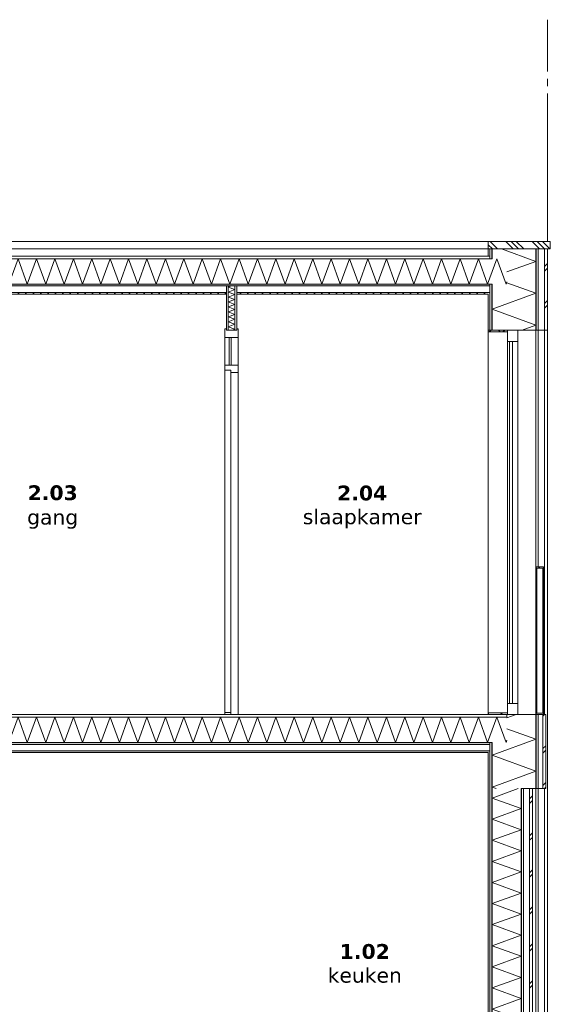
# Model space of a CAD drawing. Header units: millimetres. Extents: x -25778 to 132920, y -21930 to 17454.
# Tile 26 of 26: x 126303 to 129890, y -14488 to -7829. Entities that reach past the tile are written whole.
import ezdxf

# ---------------------------------------------------------------- set-up
doc = ezdxf.new("R2010")
doc.units = ezdxf.units.MM
doc.header["$MEASUREMENT"] = 0
doc.linetypes.add('B0204', pattern=[650, 500, -50, 50, -50])
for name, color, linetype in [('34 Balustrades', 7, 'Continuous'), ('34 Balustrades Doorsnede-arcering', 7, 'Continuous'), ('34 Balustrades Laagscheidingslijnen', 7, 'Continuous'), ('A Stramien.module', 7, 'Continuous'), ('New_21 Buitenwanden', 7, 'Continuous'), ('New_21 Buitenwanden Doorsnede-arcering', 7, 'Continuous'), ('New_21 Buitenwanden Laagscheidingslijnen', 7, 'Continuous'), ('New_21 Buitenwanden Ramen', 7, 'Continuous'), ('New_22 C Binnenwanden', 7, 'Continuous'), ('New_22 C Binnenwanden Deuren', 7, 'Continuous'), ('New_22 C Binnenwanden Doorsnede-arcering', 7, 'Continuous'), ('New_22 C Binnenwanden Laagscheidingslijnen', 7, 'Continuous'), ('New_23 Vloeren', 7, 'Continuous'), ('New_23 Vloeren Doorsnede-arcering', 7, 'Continuous'), ('New_23 Vloeren Laagscheidingslijnen', 7, 'Continuous'), ('New_27 Daken', 7, 'Continuous'), ('New_27 Daken Doorsnede-arcering', 7, 'Continuous'), ('New_27 Daken Laagscheidingslijnen', 7, 'Continuous'), ('New_47 Dakafwerking', 7, 'Continuous'), ('New_47 Dakafwerking Doorsnede-arcering', 7, 'Continuous'), ('New_47 Dakafwerking Laagscheidingslijnen', 7, 'Continuous'), ('Tekst_dim Algemeen', 7, 'Continuous')]:
    doc.layers.add(name, color=color, linetype=linetype)
doc.styles.add('GENERATED_STYLE_2', font='verdana.ttf')
pattern_1 = [(270, (122620.28, -18728.747), (25, 0), [])]
pattern_2 = [(270, (122620.28, -18728.75), (86.60254, 0), [0, -50]), (270, (122663.58, -18753.75), (86.60254, 0), [0, -50])]
pattern_3 = [(0, (122620.28, -18728.747), (0, 25), [])]
pattern_4 = [(0, (122620.28, -18728.75), (0, 86.60254), [0, -50]), (0, (122645.28, -18685.446), (0, 86.60254), [0, -50])]
pattern_5 = [(45, (122620.28, -18728.75), (-45.96194, 45.96194), []), (135, (122620.28, -18728.75), (45.96194, 45.96194), [])]
pattern_6 = [(45, (122620.28, -18728.75), (-79.5495, 79.5495), []), (45, (122593.76, -18702.23), (-79.5495, 79.5495), [])]

# ---------------------------------------------------------------- blocks, each defined once
blk = doc.blocks.new('*X346', base_point=(122620.3, -18728.7))
at = {"layer": 'New_21 Buitenwanden Doorsnede-arcering', "color": 7, "linetype": 'Continuous', "lineweight": 0}
for p, q in [((129673.9, -13028.7), (129497.3, -13093)), ((129693.3, -13164.4), (129497.3, -13093)), ((129693.3, -13164.4), (129497.3, -13235.7)), ((129693.3, -13307), (129497.3, -13235.7)), ((129693.3, -13307), (129497.3, -13378.4)), ((129693.3, -13449.7), (129497.3, -13378.4)), ((129693.3, -13449.7), (129497.3, -13521.1)), ((129693.3, -13592.4), (129497.3, -13521.1)), ((129693.3, -13592.4), (129497.3, -13663.7)), ((129693.3, -13735.1), (129497.3, -13663.7)), ((129693.3, -13735.1), (129497.3, -13806.4)), ((129693.3, -13877.8), (129497.3, -13806.4)), ((129693.3, -13877.8), (129497.3, -13949.1)), ((129693.3, -14020.4), (129497.3, -13949.1)), ((129693.3, -14020.4), (129497.3, -14091.8)), ((129693.3, -14163.1), (129497.3, -14091.8)), ((129693.3, -14163.1), (129497.3, -14234.4)), ((129693.3, -14305.8), (129497.3, -14234.4)), ((129693.3, -14305.8), (129497.3, -14377.1)), ((129693.3, -14448.5), (129497.3, -14377.1)), ((129693.3, -14448.5), (129497.3, -14519.8)), ((129693.3, -14591.1), (129497.3, -14519.8)), ((129693.3, -14591.1), (129497.3, -14662.5)), ((129693.3, -14733.8), (129497.3, -14662.5)), ((129693.3, -14733.8), (129497.3, -14805.1)), ((129693.3, -14876.5), (129497.3, -14805.1)), ((129693.3, -14876.5), (129497.3, -14947.8)), ((129693.3, -15019.2), (129497.3, -14947.8)), ((129693.3, -15019.2), (129497.3, -15090.5)), ((129693.3, -15161.8), (129497.3, -15090.5)), ((129693.3, -15161.8), (129497.3, -15233.2)), ((129693.3, -15304.5), (129497.3, -15233.2)), ((129693.3, -15304.5), (129497.3, -15375.9)), ((129693.3, -15447.2), (129497.3, -15375.9)), ((129693.3, -15447.2), (129497.3, -15518.5)), ((129693.3, -15589.9), (129497.3, -15518.5)), ((129693.3, -15589.9), (129586.5, -15628.7))]:
    blk.add_line(p, q, dxfattribs=at)
blk = doc.blocks.new('*X347', base_point=(122620.3, -18728.7))
at = {"layer": 'New_21 Buitenwanden Doorsnede-arcering', "color": 7, "linetype": 'Continuous', "lineweight": 0}
for p, q in [((129750.3, -13098.7), (129770.3, -13078.7)), ((129750.3, -13128.7), (129770.3, -13108.7)), ((129750.3, -13348.7), (129770.3, -13328.7)), ((129750.3, -13378.7), (129770.3, -13358.7)), ((129750.3, -13598.7), (129770.3, -13578.7)), ((129750.3, -13628.7), (129770.3, -13608.7)), ((129750.3, -13848.7), (129770.3, -13828.7)), ((129750.3, -13878.7), (129770.3, -13858.7)), ((129750.3, -14098.7), (129770.3, -14078.7)), ((129750.3, -14128.7), (129770.3, -14108.7)), ((129750.3, -14348.7), (129770.3, -14328.7)), ((129750.3, -14378.7), (129770.3, -14358.7)), ((129750.3, -14598.7), (129770.3, -14578.7)), ((129750.3, -14628.7), (129770.3, -14608.7)), ((129750.3, -14848.7), (129770.3, -14828.7)), ((129750.3, -14878.7), (129770.3, -14858.7)), ((129750.3, -15098.7), (129770.3, -15078.7)), ((129750.3, -15128.7), (129770.3, -15108.7)), ((129750.3, -15348.7), (129770.3, -15328.7)), ((129750.3, -15378.7), (129770.3, -15358.7)), ((129750.3, -15598.7), (129770.3, -15578.7)), ((129750.3, -15628.7), (129770.3, -15608.7))]:
    blk.add_line(p, q, dxfattribs=at)
blk = doc.blocks.new('Section Element_293_6', base_point=(122620.3, -18728.7))
at = {"layer": 'New_21 Buitenwanden Doorsnede-arcering', "linetype": 'Continuous', "lineweight": 0, "true_color": 0x000000}
h = blk.add_hatch(dxfattribs=at)
h.set_pattern_fill('720_Gips_0006', color=18, style=0, pattern_type=2)
h.set_pattern_definition(pattern_2)
h.paths.add_polyline_path([(129470.3, -15628.7), (129482.3, -15628.7), (129482.3, -13028.7), (129470.3, -13028.7)])
h = blk.add_hatch(dxfattribs=at)
h.set_pattern_fill('325_Houtachtig_plaatmate_E7', color=18, style=0, pattern_type=2)
h.set_pattern_definition(pattern_1)
h.paths.add_polyline_path([(129482.3, -13028.7), (129482.3, -15628.7), (129497.3, -15628.7), (129497.3, -13028.7)])
h = blk.add_hatch(dxfattribs=at)
h.set_pattern_fill('325_Houtachtig_plaatmate_E7', color=18, style=0, pattern_type=2)
h.set_pattern_definition(pattern_1)
h.paths.add_polyline_path([(129693.3, -15628.7), (129708.3, -15628.7), (129708.3, -13028.7), (129693.3, -13028.7)])
at = {"layer": 'New_21 Buitenwanden', "color": 9, "linetype": 'Continuous', "lineweight": 0}
for p, q in [((129470.3, -13028.7), (129470.3, -14728.7)), ((129770.3, -13028.7), (129770.3, -15628.7))]:
    blk.add_line(p, q, dxfattribs=at)
at = {"layer": 'New_21 Buitenwanden Laagscheidingslijnen', "color": 9, "linetype": 'Continuous', "lineweight": 0}
for p, q in [((129482.3, -13028.7), (129482.3, -15628.7)), ((129497.3, -13028.7), (129497.3, -15628.7)), ((129693.3, -13028.7), (129693.3, -15628.7)), ((129708.3, -13028.7), (129708.3, -15628.7)), ((129750.3, -13028.7), (129750.3, -15628.7))]:
    blk.add_line(p, q, dxfattribs=at)
at = {"layer": 'New_21 Buitenwanden Laagscheidingslijnen', "color": 9, "linetype": 'Continuous', "lineweight": 0, "flags": 128}
blk.add_lwpolyline([(129470.3, -14728.7), (129470.3, -14778.7), (129470.3, -15528.7), (129470.3, -15628.7)], dxfattribs=at)
at = {"layer": 'New_21 Buitenwanden', "lineweight": 0}
for name in ['*X346', '*X347']:
    blk.add_blockref(name, (122620.3, -18728.7), dxfattribs=at)
blk = doc.blocks.new('*X355', base_point=(122620.3, -18728.7))
at = {"layer": 'New_23 Vloeren Doorsnede-arcering', "color": 7, "linetype": 'Continuous', "lineweight": 0}
for p, q in [((122893.3, -12651.7), (122931.5, -12546.7)), ((122993.7, -12717.7), (122931.5, -12546.7)), ((122993.7, -12717.7), (123056, -12546.7)), ((123118.2, -12717.7), (123056, -12546.7)), ((123118.2, -12717.7), (123180.4, -12546.7)), ((123242.7, -12717.7), (123180.4, -12546.7)), ((123242.7, -12717.7), (123304.9, -12546.7)), ((123367.1, -12717.7), (123304.9, -12546.7)), ((123367.1, -12717.7), (123429.4, -12546.7)), ((123491.6, -12717.7), (123429.4, -12546.7)), ((123491.6, -12717.7), (123553.9, -12546.7)), ((123616.1, -12717.7), (123553.9, -12546.7)), ((123616.1, -12717.7), (123678.3, -12546.7)), ((123740.6, -12717.7), (123678.3, -12546.7)), ((123740.6, -12717.7), (123802.8, -12546.7)), ((123865.1, -12717.7), (123802.8, -12546.7)), ((123865.1, -12717.7), (123927.3, -12546.7)), ((123989.5, -12717.7), (123927.3, -12546.7)), ((123989.5, -12717.7), (124051.8, -12546.7)), ((124114, -12717.7), (124051.8, -12546.7)), ((124114, -12717.7), (124176.3, -12546.7)), ((124238.5, -12717.7), (124176.3, -12546.7)), ((124238.5, -12717.7), (124300.7, -12546.7)), ((124363, -12717.7), (124300.7, -12546.7)), ((124363, -12717.7), (124425.2, -12546.7)), ((124487.4, -12717.7), (124425.2, -12546.7)), ((124487.4, -12717.7), (124549.7, -12546.7)), ((124611.9, -12717.7), (124549.7, -12546.7)), ((124611.9, -12717.7), (124674.2, -12546.7)), ((124736.4, -12717.7), (124674.2, -12546.7)), ((124736.4, -12717.7), (124798.6, -12546.7)), ((124860.9, -12717.7), (124798.6, -12546.7)), ((124860.9, -12717.7), (124923.1, -12546.7)), ((124985.4, -12717.7), (124923.1, -12546.7)), ((124985.4, -12717.7), (125047.6, -12546.7)), ((125109.8, -12717.7), (125047.6, -12546.7)), ((125109.8, -12717.7), (125172.1, -12546.7)), ((125234.3, -12717.7), (125172.1, -12546.7)), ((125234.3, -12717.7), (125296.6, -12546.7)), ((125358.8, -12717.7), (125296.6, -12546.7)), ((125358.8, -12717.7), (125421, -12546.7)), ((125483.3, -12717.7), (125421, -12546.7)), ((125483.3, -12717.7), (125545.5, -12546.7)), ((125607.7, -12717.7), (125545.5, -12546.7)), ((125607.7, -12717.7), (125670, -12546.7)), ((125732.2, -12717.7), (125670, -12546.7)), ((125732.2, -12717.7), (125794.5, -12546.7)), ((125856.7, -12717.7), (125794.5, -12546.7)), ((125856.7, -12717.7), (125918.9, -12546.7)), ((125981.2, -12717.7), (125918.9, -12546.7)), ((125981.2, -12717.7), (126043.4, -12546.7)), ((126105.7, -12717.7), (126043.4, -12546.7)), ((126105.7, -12717.7), (126167.9, -12546.7)), ((126230.1, -12717.7), (126167.9, -12546.7)), ((126230.1, -12717.7), (126292.4, -12546.7)), ((126354.6, -12717.7), (126292.4, -12546.7)), ((126354.6, -12717.7), (126416.9, -12546.7)), ((126479.1, -12717.7), (126416.9, -12546.7)), ((126479.1, -12717.7), (126541.3, -12546.7)), ((126603.6, -12717.7), (126541.3, -12546.7)), ((126603.6, -12717.7), (126665.8, -12546.7)), ((126728, -12717.7), (126665.8, -12546.7)), ((126728, -12717.7), (126790.3, -12546.7)), ((126852.5, -12717.7), (126790.3, -12546.7)), ((126852.5, -12717.7), (126914.8, -12546.7)), ((126977, -12717.7), (126914.8, -12546.7)), ((126977, -12717.7), (127039.2, -12546.7)), ((127101.5, -12717.7), (127039.2, -12546.7)), ((127101.5, -12717.7), (127163.7, -12546.7)), ((127226, -12717.7), (127163.7, -12546.7)), ((127226, -12717.7), (127288.2, -12546.7)), ((127350.4, -12717.7), (127288.2, -12546.7)), ((127350.4, -12717.7), (127412.7, -12546.7)), ((127474.9, -12717.7), (127412.7, -12546.7)), ((127474.9, -12717.7), (127537.2, -12546.7)), ((127599.4, -12717.7), (127537.2, -12546.7)), ((127599.4, -12717.7), (127661.6, -12546.7)), ((127723.9, -12717.7), (127661.6, -12546.7)), ((127723.9, -12717.7), (127786.1, -12546.7)), ((127848.3, -12717.7), (127786.1, -12546.7)), ((127848.3, -12717.7), (127910.6, -12546.7)), ((127972.8, -12717.7), (127910.6, -12546.7)), ((127972.8, -12717.7), (128035.1, -12546.7)), ((128097.3, -12717.7), (128035.1, -12546.7)), ((128097.3, -12717.7), (128159.5, -12546.7)), ((128221.8, -12717.7), (128159.5, -12546.7)), ((128221.8, -12717.7), (128284, -12546.7)), ((128346.3, -12717.7), (128284, -12546.7)), ((128346.3, -12717.7), (128408.5, -12546.7)), ((128470.7, -12717.7), (128408.5, -12546.7)), ((128470.7, -12717.7), (128533, -12546.7)), ((128595.2, -12717.7), (128533, -12546.7)), ((128595.2, -12717.7), (128657.5, -12546.7)), ((128719.7, -12717.7), (128657.5, -12546.7)), ((128719.7, -12717.7), (128781.9, -12546.7)), ((128844.2, -12717.7), (128781.9, -12546.7)), ((128844.2, -12717.7), (128906.4, -12546.7)), ((128968.6, -12717.7), (128906.4, -12546.7)), ((128968.6, -12717.7), (129030.9, -12546.7)), ((129093.1, -12717.7), (129030.9, -12546.7)), ((129093.1, -12717.7), (129155.4, -12546.7)), ((129217.6, -12717.7), (129155.4, -12546.7)), ((129217.6, -12717.7), (129279.8, -12546.7)), ((129342.1, -12717.7), (129279.8, -12546.7)), ((129342.1, -12717.7), (129404.3, -12546.7)), ((129466.6, -12717.7), (129404.3, -12546.7)), ((129466.6, -12717.7), (129528.8, -12546.7)), ((129591, -12717.7), (129528.8, -12546.7)), ((129591, -12717.7), (129597.3, -12700.6))]:
    blk.add_line(p, q, dxfattribs=at)
blk = doc.blocks.new('Section Element_297_6', base_point=(122620.3, -18728.7))
at = {"layer": 'New_23 Vloeren Doorsnede-arcering', "linetype": 'Continuous', "lineweight": 0, "true_color": 0x000000}
h = blk.add_hatch(dxfattribs=at)
h.set_pattern_fill('325_Houtachtig_plaatmate_E7', color=18, style=0, pattern_type=2)
h.set_pattern_definition(pattern_3)
h.paths.add_polyline_path([(122893.3, -12528.7), (122893.3, -12546.7), (129597.3, -12546.7), (129597.3, -12528.7)])
h = blk.add_hatch(dxfattribs=at)
h.set_pattern_fill('720_Gips_0006', color=18, style=0, pattern_type=2)
h.set_pattern_definition(pattern_4)
h.paths.add_polyline_path([(129482.3, -12717.7), (123008.3, -12717.7), (123008.3, -12729.7), (129482.3, -12729.7)])
h = blk.add_hatch(dxfattribs=at)
h.set_pattern_fill('720_Gips_0006', color=18, style=0, pattern_type=2)
h.set_pattern_definition(pattern_4)
h.paths.add_polyline_path([(123008.3, -12773.7), (123008.3, -12785.7), (129482.3, -12785.7), (129482.3, -12773.7)])
at = {"layer": 'New_23 Vloeren', "color": 9, "linetype": 'Continuous', "lineweight": 0}
blk.add_line((129470.3, -12785.7), (123020.3, -12785.7), dxfattribs=at)
at = {"layer": 'New_23 Vloeren', "color": 9, "linetype": 'Continuous', "lineweight": 0, "flags": 128}
blk.add_lwpolyline([(129597.3, -12528.7), (129470.3, -12528.7), (123020.3, -12528.7), (122893.3, -12528.7)], dxfattribs=at)
at = {"layer": 'New_23 Vloeren Laagscheidingslijnen', "color": 9, "linetype": 'Continuous', "lineweight": 0}
for p, q in [((129597.3, -12546.7), (122893.3, -12546.7)), ((129482.3, -12729.7), (123008.3, -12729.7)), ((129482.3, -12773.7), (123008.3, -12773.7))]:
    blk.add_line(p, q, dxfattribs=at)
at = {"layer": 'New_23 Vloeren Laagscheidingslijnen', "color": 9, "linetype": 'Continuous', "lineweight": 0, "flags": 128}
blk.add_lwpolyline([(129497.3, -12717.7), (129482.3, -12717.7), (123008.3, -12717.7), (122993.3, -12717.7)], dxfattribs=at)
at = {"layer": 'New_23 Vloeren', "lineweight": 0}
blk.add_blockref('*X355', (122620.3, -18728.7), dxfattribs=at)
blk = doc.blocks.new('*X357', base_point=(122620.3, -18728.7))
at = {"layer": 'New_27 Daken Doorsnede-arcering', "color": 7, "linetype": 'Continuous', "lineweight": 0}
for p, q in [((122893.3, -9551.7), (122931.5, -9446.7)), ((122993.7, -9617.7), (122931.5, -9446.7)), ((122993.7, -9617.7), (123056, -9446.7)), ((123118.2, -9617.7), (123056, -9446.7)), ((123118.2, -9617.7), (123180.4, -9446.7)), ((123242.7, -9617.7), (123180.4, -9446.7)), ((123242.7, -9617.7), (123304.9, -9446.7)), ((123367.1, -9617.7), (123304.9, -9446.7)), ((123367.1, -9617.7), (123429.4, -9446.7)), ((123491.6, -9617.7), (123429.4, -9446.7)), ((123491.6, -9617.7), (123553.9, -9446.7)), ((123616.1, -9617.7), (123553.9, -9446.7)), ((123616.1, -9617.7), (123678.3, -9446.7)), ((123740.6, -9617.7), (123678.3, -9446.7)), ((123740.6, -9617.7), (123802.8, -9446.7)), ((123865.1, -9617.7), (123802.8, -9446.7)), ((123865.1, -9617.7), (123927.3, -9446.7)), ((123989.5, -9617.7), (123927.3, -9446.7)), ((123989.5, -9617.7), (124051.8, -9446.7)), ((124114, -9617.7), (124051.8, -9446.7)), ((124114, -9617.7), (124176.3, -9446.7)), ((124238.5, -9617.7), (124176.3, -9446.7)), ((124238.5, -9617.7), (124300.7, -9446.7)), ((124363, -9617.7), (124300.7, -9446.7)), ((124363, -9617.7), (124425.2, -9446.7)), ((124487.4, -9617.7), (124425.2, -9446.7)), ((124487.4, -9617.7), (124549.7, -9446.7)), ((124611.9, -9617.7), (124549.7, -9446.7)), ((124611.9, -9617.7), (124674.2, -9446.7)), ((124736.4, -9617.7), (124674.2, -9446.7)), ((124736.4, -9617.7), (124798.6, -9446.7)), ((124860.9, -9617.7), (124798.6, -9446.7)), ((124860.9, -9617.7), (124923.1, -9446.7)), ((124985.4, -9617.7), (124923.1, -9446.7)), ((124985.4, -9617.7), (125047.6, -9446.7)), ((125109.8, -9617.7), (125047.6, -9446.7)), ((125109.8, -9617.7), (125172.1, -9446.7)), ((125234.3, -9617.7), (125172.1, -9446.7)), ((125234.3, -9617.7), (125296.6, -9446.7)), ((125358.8, -9617.7), (125296.6, -9446.7)), ((125358.8, -9617.7), (125421, -9446.7)), ((125483.3, -9617.7), (125421, -9446.7)), ((125483.3, -9617.7), (125545.5, -9446.7)), ((125607.7, -9617.7), (125545.5, -9446.7)), ((125607.7, -9617.7), (125670, -9446.7)), ((125732.2, -9617.7), (125670, -9446.7)), ((125732.2, -9617.7), (125794.5, -9446.7)), ((125856.7, -9617.7), (125794.5, -9446.7)), ((125856.7, -9617.7), (125918.9, -9446.7)), ((125981.2, -9617.7), (125918.9, -9446.7)), ((125981.2, -9617.7), (126043.4, -9446.7)), ((126105.7, -9617.7), (126043.4, -9446.7)), ((126105.7, -9617.7), (126167.9, -9446.7)), ((126230.1, -9617.7), (126167.9, -9446.7)), ((126230.1, -9617.7), (126292.4, -9446.7)), ((126354.6, -9617.7), (126292.4, -9446.7)), ((126354.6, -9617.7), (126416.9, -9446.7)), ((126479.1, -9617.7), (126416.9, -9446.7)), ((126479.1, -9617.7), (126541.3, -9446.7)), ((126603.6, -9617.7), (126541.3, -9446.7)), ((126603.6, -9617.7), (126665.8, -9446.7)), ((126728, -9617.7), (126665.8, -9446.7)), ((126728, -9617.7), (126790.3, -9446.7)), ((126852.5, -9617.7), (126790.3, -9446.7)), ((126852.5, -9617.7), (126914.8, -9446.7)), ((126977, -9617.7), (126914.8, -9446.7)), ((126977, -9617.7), (127039.2, -9446.7)), ((127101.5, -9617.7), (127039.2, -9446.7)), ((127101.5, -9617.7), (127163.7, -9446.7)), ((127226, -9617.7), (127163.7, -9446.7)), ((127226, -9617.7), (127288.2, -9446.7)), ((127350.4, -9617.7), (127288.2, -9446.7)), ((127350.4, -9617.7), (127412.7, -9446.7)), ((127474.9, -9617.7), (127412.7, -9446.7)), ((127474.9, -9617.7), (127537.2, -9446.7)), ((127599.4, -9617.7), (127537.2, -9446.7)), ((127599.4, -9617.7), (127661.6, -9446.7)), ((127723.9, -9617.7), (127661.6, -9446.7)), ((127723.9, -9617.7), (127786.1, -9446.7)), ((127848.3, -9617.7), (127786.1, -9446.7)), ((127848.3, -9617.7), (127910.6, -9446.7)), ((127972.8, -9617.7), (127910.6, -9446.7)), ((127972.8, -9617.7), (128035.1, -9446.7)), ((128097.3, -9617.7), (128035.1, -9446.7)), ((128097.3, -9617.7), (128159.5, -9446.7)), ((128221.8, -9617.7), (128159.5, -9446.7)), ((128221.8, -9617.7), (128284, -9446.7)), ((128346.3, -9617.7), (128284, -9446.7)), ((128346.3, -9617.7), (128408.5, -9446.7)), ((128470.7, -9617.7), (128408.5, -9446.7)), ((128470.7, -9617.7), (128533, -9446.7)), ((128595.2, -9617.7), (128533, -9446.7)), ((128595.2, -9617.7), (128657.5, -9446.7)), ((128719.7, -9617.7), (128657.5, -9446.7)), ((128719.7, -9617.7), (128781.9, -9446.7)), ((128844.2, -9617.7), (128781.9, -9446.7)), ((128844.2, -9617.7), (128906.4, -9446.7)), ((128968.6, -9617.7), (128906.4, -9446.7)), ((128968.6, -9617.7), (129030.9, -9446.7)), ((129093.1, -9617.7), (129030.9, -9446.7)), ((129093.1, -9617.7), (129155.4, -9446.7)), ((129217.6, -9617.7), (129155.4, -9446.7)), ((129217.6, -9617.7), (129279.8, -9446.7)), ((129342.1, -9617.7), (129279.8, -9446.7)), ((129342.1, -9617.7), (129404.3, -9446.7)), ((129466.6, -9617.7), (129404.3, -9446.7)), ((129466.6, -9617.7), (129528.8, -9446.7)), ((129591, -9617.7), (129528.8, -9446.7)), ((129591, -9617.7), (129597.3, -9600.6))]:
    blk.add_line(p, q, dxfattribs=at)
blk = doc.blocks.new('Section Element_298_6', base_point=(122620.3, -18728.7))
at = {"layer": 'New_27 Daken Doorsnede-arcering', "linetype": 'Continuous', "lineweight": 0, "true_color": 0x000000}
h = blk.add_hatch(dxfattribs=at)
h.set_pattern_fill('325_Houtachtig_plaatmate_E7', color=18, style=0, pattern_type=2)
h.set_pattern_definition(pattern_3)
h.paths.add_polyline_path([(123008.3, -9446.7), (129482.3, -9446.7), (129482.3, -9428.7), (123008.3, -9428.7)])
h = blk.add_hatch(dxfattribs=at)
h.set_pattern_fill('720_Gips_0006', color=18, style=0, pattern_type=2)
h.set_pattern_definition(pattern_4)
h.paths.add_polyline_path([(129482.3, -9617.7), (123008.3, -9617.7), (123008.3, -9629.7), (125250.3, -9629.7), (125250.3, -9628.7), (125320.3, -9628.7), (125320.3, -9629.7), (129482.3, -9629.7)])
h = blk.add_hatch(dxfattribs=at)
h.set_pattern_fill('720_Gips_0006', color=18, style=0, pattern_type=2)
h.set_pattern_definition(pattern_4)
h.paths.add_polyline_path([(125250.3, -9673.7), (123008.3, -9673.7), (123008.3, -9685.7), (125250.3, -9685.7)])
h = blk.add_hatch(dxfattribs=at)
h.set_pattern_fill('720_Gips_0006', color=18, style=0, pattern_type=2)
h.set_pattern_definition(pattern_4)
h.paths.add_polyline_path([(127700.3, -9673.7), (125320.3, -9673.7), (125320.3, -9685.7), (127700.3, -9685.7)])
h = blk.add_hatch(dxfattribs=at)
h.set_pattern_fill('720_Gips_0006', color=18, style=0, pattern_type=2)
h.set_pattern_definition(pattern_4)
h.paths.add_polyline_path([(127770.3, -9685.7), (129482.3, -9685.7), (129482.3, -9673.7), (127770.3, -9673.7)])
at = {"layer": 'New_27 Daken', "color": 9, "linetype": 'Continuous', "lineweight": 0}
for p, q in [((129470.3, -9428.7), (123020.3, -9428.7)), ((125250.3, -9685.7), (123020.3, -9685.7)), ((127700.3, -9685.7), (125320.3, -9685.7)), ((129470.3, -9685.7), (127770.3, -9685.7))]:
    blk.add_line(p, q, dxfattribs=at)
at = {"layer": 'New_27 Daken Laagscheidingslijnen', "color": 9, "linetype": 'Continuous', "lineweight": 0}
for p, q in [((123020.3, -9428.7), (123008.3, -9428.7)), ((129482.3, -9428.7), (129470.3, -9428.7)), ((125250.3, -9629.7), (123008.3, -9629.7)), ((125250.3, -9673.7), (123008.3, -9673.7)), ((127700.3, -9673.7), (125320.3, -9673.7)), ((129482.3, -9673.7), (127770.3, -9673.7))]:
    blk.add_line(p, q, dxfattribs=at)
at = {"layer": 'New_27 Daken Laagscheidingslijnen', "color": 9, "linetype": 'Continuous', "lineweight": 0, "flags": 128}
for points in [[(129497.3, -9446.7), (129482.3, -9446.7), (123008.3, -9446.7), (122993.3, -9446.7)], [(129497.3, -9617.7), (129482.3, -9617.7), (123008.3, -9617.7), (122993.3, -9617.7)], [(125320.3, -9628.7), (125308.3, -9628.7), (125262.3, -9628.7), (125250.3, -9628.7)], [(129482.3, -9629.7), (127770.3, -9629.7), (127758.3, -9629.7), (127712.3, -9629.7), (127700.3, -9629.7), (125320.3, -9629.7)]]:
    blk.add_lwpolyline(points, dxfattribs=at)
at = {"layer": 'New_27 Daken', "lineweight": 0}
blk.add_blockref('*X357', (122620.3, -18728.7), dxfattribs=at)
blk = doc.blocks.new('Section Element_306_6', base_point=(122620.3, -18728.7))
at = {"layer": 'New_22 C Binnenwanden', "color": 149, "linetype": 'Continuous', "lineweight": 0, "true_color": 0x3c4244}
blk.add_line((129470.3, -9378.7), (123020.3, -9378.7), dxfattribs=at)
blk = doc.blocks.new('Section Element_308_6', base_point=(122620.3, -18728.7))
at = {"layer": 'New_47 Dakafwerking Doorsnede-arcering', "linetype": 'Continuous', "lineweight": 0, "true_color": 0x000000}
h = blk.add_hatch(dxfattribs=at)
h.set_pattern_fill('505_Aluminium_0006', color=18, style=0, pattern_type=2)
h.set_pattern_definition([(135, (122620.28, -18728.75), (88.3883, 88.3883), []), (135, (122602.6, -18746.42), (88.3883, 88.3883), []), (135, (122584.92, -18764.1), (88.3883, 88.3883), [])])
h.paths.add_polyline_path([(129470.3, -9328.7), (129470.3, -9378.7), (129890.3, -9378.7), (129890.3, -9328.7)])
at = {"layer": 'New_47 Dakafwerking', "color": 9, "linetype": 'Continuous', "lineweight": 0}
for p, q in [((129470.3, -9328.7), (129470.3, -9378.7)), ((129890.3, -9328.7), (129470.3, -9328.7)), ((129890.3, -9378.7), (129870.3, -9378.7)), ((129890.3, -9328.7), (129890.3, -9378.7))]:
    blk.add_line(p, q, dxfattribs=at)
at = {"layer": 'New_47 Dakafwerking Laagscheidingslijnen', "color": 9, "linetype": 'Continuous', "lineweight": 0, "flags": 128}
blk.add_lwpolyline([(129870.3, -9378.7), (129850.3, -9378.7), (129808.3, -9378.7), (129793.3, -9378.7), (129497.3, -9378.7), (129482.3, -9378.7), (129470.3, -9378.7)], dxfattribs=at)
blk = doc.blocks.new('Section Element_310_6', base_point=(122620.3, -18728.7))
at = {"layer": 'New_47 Dakafwerking', "color": 149, "linetype": 'Continuous', "lineweight": 0, "true_color": 0x3c4244}
blk.add_line((122920.3, -9328.7), (129470.3, -9328.7), dxfattribs=at)
blk = doc.blocks.new('*X382', base_point=(122620.3, -18728.7))
at = {"layer": 'New_22 C Binnenwanden Doorsnede-arcering', "color": 7, "linetype": 'Continuous', "lineweight": 0}
for p, q in [((127733.6, -9629.7), (127712.3, -9637.5)), ((127758.3, -9654.2), (127712.3, -9637.5)), ((127758.3, -9654.2), (127712.3, -9671)), ((127758.3, -9687.7), (127712.3, -9671)), ((127758.3, -9687.7), (127712.3, -9704.5)), ((127758.3, -9721.2), (127712.3, -9704.5)), ((127758.3, -9721.2), (127712.3, -9738)), ((127758.3, -9754.7), (127712.3, -9738)), ((127758.3, -9754.7), (127712.3, -9771.4)), ((127758.3, -9788.2), (127712.3, -9771.4)), ((127758.3, -9788.2), (127712.3, -9804.9)), ((127758.3, -9821.7), (127712.3, -9804.9)), ((127758.3, -9821.7), (127712.3, -9838.4)), ((127758.3, -9855.2), (127712.3, -9838.4)), ((127758.3, -9855.2), (127712.3, -9871.9)), ((127758.3, -9888.6), (127712.3, -9871.9)), ((127758.3, -9888.6), (127712.3, -9905.4)), ((127758.3, -9922.1), (127712.3, -9905.4)), ((127758.3, -9922.1), (127740.1, -9928.7))]:
    blk.add_line(p, q, dxfattribs=at)
blk = doc.blocks.new('Section Element_319_6', base_point=(122620.3, -18728.7))
at = {"layer": 'New_22 C Binnenwanden Doorsnede-arcering', "linetype": 'Continuous', "lineweight": 0, "true_color": 0x000000}
h = blk.add_hatch(dxfattribs=at)
h.set_pattern_fill('325_Houtachtig_plaatmate_E7', color=18, style=0, pattern_type=2)
h.set_pattern_definition(pattern_1)
h.paths.add_polyline_path([(127700.3, -9928.7), (127712.3, -9928.7), (127712.3, -9629.7), (127700.3, -9629.7)])
h = blk.add_hatch(dxfattribs=at)
h.set_pattern_fill('325_Houtachtig_plaatmate_E7', color=18, style=0, pattern_type=2)
h.set_pattern_definition(pattern_1)
h.paths.add_polyline_path([(127770.3, -9629.7), (127758.3, -9629.7), (127758.3, -9928.7), (127770.3, -9928.7)])
at = {"layer": 'New_22 C Binnenwanden', "color": 1, "linetype": 'Continuous', "lineweight": 0, "flags": 128}
for points in [[(127700.3, -9685.7), (127700.3, -9918.7), (127700.3, -9928.7)], [(127770.3, -9685.7), (127770.3, -9918.7), (127770.3, -9928.7)], [(127770.3, -9928.7), (127758.3, -9928.7), (127712.3, -9928.7), (127700.3, -9928.7)]]:
    blk.add_lwpolyline(points, dxfattribs=at)
at = {"layer": 'New_22 C Binnenwanden Laagscheidingslijnen', "color": 1, "linetype": 'Continuous', "lineweight": 0}
for p, q in [((127712.3, -9629.7), (127712.3, -9928.7)), ((127758.3, -9629.7), (127758.3, -9928.7))]:
    blk.add_line(p, q, dxfattribs=at)
at = {"layer": 'New_22 C Binnenwanden Laagscheidingslijnen', "color": 1, "linetype": 'Continuous', "lineweight": 0, "flags": 128}
for points in [[(127700.3, -9629.7), (127700.3, -9673.7), (127700.3, -9685.7)], [(127770.3, -9629.7), (127770.3, -9673.7), (127770.3, -9685.7)]]:
    blk.add_lwpolyline(points, dxfattribs=at)
at = {"layer": 'New_22 C Binnenwanden', "lineweight": 0}
blk.add_blockref('*X382', (122620.3, -18728.7), dxfattribs=at)
blk = doc.blocks.new('Section Element_320_6', base_point=(122620.3, -18728.7))
at = {"layer": 'New_22 C Binnenwanden Deuren', "color": 7, "linetype": 'Continuous', "lineweight": 0}
for p, q in [((127690.3, -9918.7), (127690.3, -9978.7)), ((127700.3, -9918.7), (127690.3, -9918.7)), ((127780.3, -9918.7), (127770.3, -9918.7)), ((127780.3, -9918.7), (127780.3, -9978.7)), ((127690.3, -9978.7), (127690.3, -10165.7)), ((127780.3, -9978.7), (127690.3, -9978.7)), ((127720.3, -9978.7), (127720.3, -10165.7)), ((127732.3, -10165.7), (127732.3, -9978.7)), ((127780.3, -9978.7), (127780.3, -10165.7)), ((127780.3, -10165.7), (127690.3, -10165.7)), ((127780.3, -10165.7), (127780.3, -10215.7)), ((127690.2, -10198.7), (127690.2, -10979.9)), ((127730.3, -10198.7), (127690.3, -10198.7)), ((127780.3, -10215.7), (127730.3, -10215.7)), ((127730.4, -10223.8), (127730.4, -10265)), ((127780.3, -10215.7), (127780.3, -12528.7)), ((127730.4, -10306.4), (127730.4, -10372.6)), ((127730.4, -10414), (127730.4, -10480.3)), ((127730.4, -10521.6), (127730.4, -10587.9)), ((127730.4, -10629.3), (127730.4, -10695.5)), ((127730.4, -10736.9), (127730.4, -10803.2)), ((127730.4, -10844.6), (127730.4, -10910.8)), ((127730.4, -10952.2), (127730.4, -10979.9)), ((127690.2, -12513.7), (127690.2, -11732.6)), ((127730.4, -11760.3), (127730.4, -11732.6)), ((127730.4, -11867.9), (127730.4, -11801.7)), ((127730.4, -11975.6), (127730.4, -11909.3)), ((127730.4, -12083.2), (127730.4, -12017)), ((127730.4, -12190.8), (127730.4, -12124.6)), ((127730.4, -12298.5), (127730.4, -12232.2)), ((127730.4, -12406.1), (127730.4, -12339.9)), ((127730.4, -12488.6), (127730.4, -12447.5)), ((127690.3, -12528.7), (127690.3, -12513.7)), ((127730.3, -12513.7), (127690.3, -12513.7)), ((127730.3, -12513.7), (127730.3, -12528.7))]:
    blk.add_line(p, q, dxfattribs=at)
at = {"layer": 'New_22 C Binnenwanden Deuren', "color": 7, "linetype": 'Continuous', "lineweight": 0, "flags": 128}
for points in [[(127690.3, -10165.7), (127690.3, -10198.7), (127690.3, -12513.7)], [(127730.3, -10198.7), (127730.3, -10215.7), (127730.3, -12513.7)]]:
    blk.add_lwpolyline(points, dxfattribs=at)
blk = doc.blocks.new('Section Element_325_6', base_point=(122620.3, -18728.7))
at = {"layer": 'New_21 Buitenwanden', "color": 149, "linetype": 'Continuous', "lineweight": 0, "true_color": 0x3c4244}
for p, q in [((129870.3, -15628.7), (129870.3, -12528.7)), ((129793.3, -13028.7), (129793.3, -15628.7)), ((129808.3, -13028.7), (129808.3, -15628.7)), ((129850.3, -15628.7), (129850.3, -13028.7))]:
    blk.add_line(p, q, dxfattribs=at)
blk = doc.blocks.new('Section Element_326_6', base_point=(122620.3, -18728.7))
at = {"layer": 'New_21 Buitenwanden', "color": 149, "linetype": 'Continuous', "lineweight": 0, "true_color": 0x3c4244}
for p, q in [((129793.3, -9928.7), (129793.3, -12528.7)), ((129808.3, -9928.7), (129808.3, -11528.7)), ((129850.3, -12528.7), (129850.3, -9928.7)), ((129870.3, -12528.7), (129870.3, -9928.7))]:
    blk.add_line(p, q, dxfattribs=at)
blk = doc.blocks.new('*X391', base_point=(122620.3, -18728.7))
at = {"layer": 'New_21 Buitenwanden Doorsnede-arcering', "color": 7, "linetype": 'Continuous', "lineweight": 0}
for p, q in [((129793.3, -9463.5), (129560.4, -9378.7)), ((129793.3, -9463.5), (129597.3, -9534.9)), ((129793.3, -9679), (129597.3, -9607.7)), ((129793.3, -9679), (129497.3, -9786.7)), ((129793.3, -9894.5), (129497.3, -9786.7)), ((129793.3, -9894.5), (129699.1, -9928.7))]:
    blk.add_line(p, q, dxfattribs=at)
blk = doc.blocks.new('*X392', base_point=(122620.3, -18728.7))
at = {"layer": 'New_21 Buitenwanden Doorsnede-arcering', "color": 7, "linetype": 'Continuous', "lineweight": 0}
for p, q in [((129850.3, -9498.7), (129870.3, -9478.7)), ((129850.3, -9528.7), (129870.3, -9508.7)), ((129850.3, -9748.7), (129870.3, -9728.7)), ((129850.3, -9778.7), (129870.3, -9758.7))]:
    blk.add_line(p, q, dxfattribs=at)
blk = doc.blocks.new('Section Element_327_6', base_point=(122620.3, -18728.7))
at = {"layer": 'New_21 Buitenwanden Doorsnede-arcering', "linetype": 'Continuous', "lineweight": 0, "true_color": 0x000000}
h = blk.add_hatch(dxfattribs=at)
h.set_pattern_fill('720_Gips_0006', color=18, style=0, pattern_type=2)
h.set_pattern_definition(pattern_2)
h.paths.add_polyline_path([(129470.3, -9378.7), (129470.3, -9428.7), (129482.3, -9428.7), (129482.3, -9378.7)])
h = blk.add_hatch(dxfattribs=at)
h.set_pattern_fill('325_Houtachtig_plaatmate_E7', color=18, style=0, pattern_type=2)
h.set_pattern_definition(pattern_1)
h.paths.add_polyline_path([(129482.3, -9446.7), (129497.3, -9446.7), (129497.3, -9378.7), (129482.3, -9378.7), (129482.3, -9428.7)])
h = blk.add_hatch(dxfattribs=at)
h.set_pattern_fill('325_Houtachtig_plaatmate_E7', color=18, style=0, pattern_type=2)
h.set_pattern_definition(pattern_1)
h.paths.add_polyline_path([(129793.3, -9378.7), (129793.3, -9928.7), (129808.3, -9928.7), (129808.3, -9378.7)])
h = blk.add_hatch(dxfattribs=at)
h.set_pattern_fill('325_Houtachtig_plaatmate_E7', color=18, style=0, pattern_type=2)
h.set_pattern_definition(pattern_1)
h.paths.add_polyline_path([(129482.3, -9928.7), (129497.3, -9928.7), (129497.3, -9617.7), (129482.3, -9617.7), (129482.3, -9685.7)])
h = blk.add_hatch(dxfattribs=at)
h.set_pattern_fill('720_Gips_0006', color=18, style=0, pattern_type=2)
h.set_pattern_definition(pattern_2)
h.paths.add_polyline_path([(129482.3, -9685.7), (129470.3, -9685.7), (129470.3, -9928.7), (129482.3, -9928.7)])
at = {"layer": 'New_21 Buitenwanden', "color": 9, "linetype": 'Continuous', "lineweight": 0}
for p, q in [((129470.3, -9378.7), (129470.3, -9428.7)), ((129870.3, -9378.7), (129870.3, -9928.7)), ((129470.3, -9685.7), (129470.3, -9928.7))]:
    blk.add_line(p, q, dxfattribs=at)
at = {"layer": 'New_21 Buitenwanden', "color": 9, "linetype": 'Continuous', "lineweight": 0, "flags": 128}
blk.add_lwpolyline([(129870.3, -9928.7), (129850.3, -9928.7), (129808.3, -9928.7), (129793.3, -9928.7), (129670.3, -9928.7), (129600.3, -9928.7), (129497.3, -9928.7), (129482.3, -9928.7), (129470.3, -9928.7)], dxfattribs=at)
at = {"layer": 'New_21 Buitenwanden Laagscheidingslijnen', "color": 9, "linetype": 'Continuous', "lineweight": 0}
for p, q in [((129497.3, -9378.7), (129497.3, -9446.7)), ((129793.3, -9378.7), (129793.3, -9928.7)), ((129808.3, -9378.7), (129808.3, -9928.7)), ((129850.3, -9378.7), (129850.3, -9928.7)), ((129497.3, -9617.7), (129497.3, -9928.7))]:
    blk.add_line(p, q, dxfattribs=at)
at = {"layer": 'New_21 Buitenwanden Laagscheidingslijnen', "color": 9, "linetype": 'Continuous', "lineweight": 0, "flags": 128}
for points in [[(129482.3, -9378.7), (129482.3, -9428.7), (129482.3, -9446.7)], [(129482.3, -9617.7), (129482.3, -9629.7), (129482.3, -9673.7), (129482.3, -9685.7), (129482.3, -9928.7)]]:
    blk.add_lwpolyline(points, dxfattribs=at)
at = {"layer": 'New_21 Buitenwanden', "lineweight": 0}
for name in ['*X391', '*X392']:
    blk.add_blockref(name, (122620.3, -18728.7), dxfattribs=at)
blk = doc.blocks.new('*X394', base_point=(122620.3, -18728.7))
at = {"layer": 'New_21 Buitenwanden Doorsnede-arcering', "color": 7, "linetype": 'Continuous', "lineweight": 0}
for p, q in [((129659.6, -12528.7), (129597.3, -12551.4)), ((129793.3, -12695.6), (129597.3, -12624.2)), ((129793.3, -12695.6), (129497.3, -12803.3)), ((129793.3, -12911), (129497.3, -12803.3)), ((129793.3, -12911), (129497.3, -13018.8)), ((129524.7, -13028.7), (129497.3, -13018.8))]:
    blk.add_line(p, q, dxfattribs=at)
blk = doc.blocks.new('*X395', base_point=(122620.3, -18728.7))
at = {"layer": 'New_21 Buitenwanden Doorsnede-arcering', "color": 7, "linetype": 'Continuous', "lineweight": 0}
for p, q in [((129840.3, -12538.7), (129850.3, -12528.7)), ((129840.3, -12758.7), (129860.3, -12738.7)), ((129840.3, -12788.7), (129860.3, -12768.7)), ((129840.3, -13008.7), (129860.3, -12988.7)), ((129850.3, -13028.7), (129860.3, -13018.7))]:
    blk.add_line(p, q, dxfattribs=at)
blk = doc.blocks.new('Section Element_328_6', base_point=(122620.3, -18728.7))
at = {"layer": 'New_21 Buitenwanden Doorsnede-arcering', "linetype": 'Continuous', "lineweight": 0, "true_color": 0x000000}
h = blk.add_hatch(dxfattribs=at)
h.set_pattern_fill('325_Houtachtig_plaatmate_E7', color=18, style=0, pattern_type=2)
h.set_pattern_definition(pattern_1)
h.paths.add_polyline_path([(129793.3, -12528.7), (129793.3, -13028.7), (129808.3, -13028.7), (129808.3, -12528.7)])
h = blk.add_hatch(dxfattribs=at)
h.set_pattern_fill('325_Houtachtig_plaatmate_E7', color=18, style=0, pattern_type=2)
h.set_pattern_definition(pattern_1)
h.paths.add_polyline_path([(129482.3, -13028.7), (129497.3, -13028.7), (129497.3, -12717.7), (129482.3, -12717.7), (129482.3, -12785.7)])
h = blk.add_hatch(dxfattribs=at)
h.set_pattern_fill('720_Gips_0006', color=18, style=0, pattern_type=2)
h.set_pattern_definition(pattern_2)
h.paths.add_polyline_path([(129482.3, -12785.7), (129470.3, -12785.7), (129470.3, -13028.7), (129482.3, -13028.7)])
at = {"layer": 'New_21 Buitenwanden', "color": 9, "linetype": 'Continuous', "lineweight": 0}
for p, q in [((129860.3, -12528.7), (129845.3, -12528.7)), ((129860.3, -12528.7), (129860.3, -13028.7)), ((129470.3, -12785.7), (129470.3, -13028.7))]:
    blk.add_line(p, q, dxfattribs=at)
at = {"layer": 'New_21 Buitenwanden', "color": 9, "linetype": 'Continuous', "lineweight": 0, "flags": 128}
for points in [[(129795.3, -12528.7), (129793.3, -12528.7), (129670.3, -12528.7), (129600.3, -12528.7), (129597.3, -12528.7)], [(129860.3, -13028.7), (129840.3, -13028.7), (129808.3, -13028.7), (129793.3, -13028.7), (129770.3, -13028.7)]]:
    blk.add_lwpolyline(points, dxfattribs=at)
at = {"layer": 'New_21 Buitenwanden Laagscheidingslijnen', "color": 9, "linetype": 'Continuous', "lineweight": 0}
for p, q in [((129597.3, -12528.7), (129597.3, -12546.7)), ((129793.3, -12528.7), (129793.3, -13028.7)), ((129808.3, -12528.7), (129808.3, -13028.7)), ((129840.3, -12528.7), (129840.3, -13028.7)), ((129497.3, -12717.7), (129497.3, -13028.7))]:
    blk.add_line(p, q, dxfattribs=at)
at = {"layer": 'New_21 Buitenwanden Laagscheidingslijnen', "color": 9, "linetype": 'Continuous', "lineweight": 0, "flags": 128}
for points in [[(129482.3, -12717.7), (129482.3, -12729.7), (129482.3, -12773.7), (129482.3, -12785.7), (129482.3, -13028.7)], [(129770.3, -13028.7), (129750.3, -13028.7), (129708.3, -13028.7), (129693.3, -13028.7)]]:
    blk.add_lwpolyline(points, dxfattribs=at)
at = {"layer": 'New_21 Buitenwanden', "lineweight": 0}
for name in ['*X394', '*X395']:
    blk.add_blockref(name, (122620.3, -18728.7), dxfattribs=at)
blk = doc.blocks.new('Section Element_344_6', base_point=(122620.3, -18728.7))
at = {"layer": 'New_21 Buitenwanden Doorsnede-arcering', "linetype": 'Continuous', "lineweight": 0, "true_color": 0x000000}
h = blk.add_hatch(dxfattribs=at)
h.set_pattern_fill('205_Ongewapend_beton_0006', color=18, style=0, pattern_type=2)
h.set_pattern_definition(pattern_5)
h.paths.add_polyline_path([(129600.3, -9928.7), (129470.3, -9928.7), (129470.3, -9940.7), (129600.3, -9940.7)])
h = blk.add_hatch(dxfattribs=at)
h.set_pattern_fill('205_Ongewapend_beton_0006', color=18, style=0, pattern_type=2)
h.set_pattern_definition(pattern_5)
h.paths.add_polyline_path([(129600.3, -12528.7), (129600.3, -12516.7), (129470.3, -12516.7), (129470.3, -12528.7)])
at = {"layer": 'New_21 Buitenwanden Ramen', "color": 7, "linetype": 'Continuous', "lineweight": 0}
for p, q in [((129470.3, -9928.7), (129470.3, -9940.7)), ((129470.3, -9940.7), (129470.3, -12516.7)), ((129600.3, -9940.7), (129470.3, -9940.7)), ((129600.3, -9928.7), (129600.3, -9940.7)), ((129600.3, -9940.7), (129600.3, -10004.7)), ((129670.3, -9928.7), (129670.3, -10004.7)), ((129600.3, -10004.7), (129600.3, -12452.7)), ((129670.3, -10004.7), (129600.3, -10004.7)), ((129615.3, -10004.7), (129615.3, -12452.7)), ((129635.3, -12452.7), (129635.3, -10004.7)), ((129670.3, -10004.7), (129670.3, -12452.7)), ((129470.3, -12516.7), (129470.3, -12528.7)), ((129600.3, -12516.7), (129470.3, -12516.7)), ((129600.3, -12452.7), (129600.3, -12516.7)), ((129670.3, -12452.7), (129600.3, -12452.7)), ((129600.3, -12516.7), (129600.3, -12528.7)), ((129670.3, -12452.7), (129670.3, -12528.7))]:
    blk.add_line(p, q, dxfattribs=at)
blk = doc.blocks.new('Section Element_348_6', base_point=(122620.3, -18728.7))
at = {"layer": '34 Balustrades Doorsnede-arcering', "linetype": 'Continuous', "lineweight": 0, "true_color": 0x000000}
h = blk.add_hatch(dxfattribs=at)
h.set_pattern_fill('515_Staal_0006', color=18, style=0, pattern_type=2)
h.set_pattern_definition(pattern_6)
h.paths.add_polyline_path([(129795.3, -11528.7), (129795.3, -11538.7), (129845.3, -11538.7), (129845.3, -11528.7)])
at = {"layer": '34 Balustrades', "color": 1, "linetype": 'Continuous', "lineweight": 0}
for p, q in [((129795.3, -11528.7), (129795.3, -11538.7)), ((129845.3, -11528.7), (129795.3, -11528.7)), ((129845.3, -11538.7), (129795.3, -11538.7)), ((129845.3, -11528.7), (129845.3, -11538.7))]:
    blk.add_line(p, q, dxfattribs=at)
blk = doc.blocks.new('Section Element_349_6', base_point=(122620.3, -18728.7))
at = {"layer": '34 Balustrades Doorsnede-arcering', "linetype": 'Continuous', "lineweight": 0, "true_color": 0x000000}
h = blk.add_hatch(dxfattribs=at)
h.set_pattern_fill('515_Staal_0006', color=18, style=0, pattern_type=2)
h.set_pattern_definition(pattern_6)
h.paths.add_polyline_path([(129795.3, -12518.7), (129795.3, -12528.7), (129845.3, -12528.7), (129845.3, -12518.7)])
at = {"layer": '34 Balustrades', "color": 1, "linetype": 'Continuous', "lineweight": 0}
for p, q in [((129795.3, -12518.7), (129795.3, -12528.7)), ((129845.3, -12518.7), (129795.3, -12518.7)), ((129845.3, -12518.7), (129845.3, -12528.7))]:
    blk.add_line(p, q, dxfattribs=at)
at = {"layer": '34 Balustrades Laagscheidingslijnen', "color": 1, "linetype": 'Continuous', "lineweight": 0, "flags": 128}
blk.add_lwpolyline([(129845.3, -12528.7), (129840.3, -12528.7), (129808.3, -12528.7), (129795.3, -12528.7)], dxfattribs=at)
blk = doc.blocks.new('Section Element_350_6', base_point=(122620.3, -18728.7))
at = {"layer": '34 Balustrades', "color": 149, "linetype": 'Continuous', "lineweight": 0, "true_color": 0x3c4244}
for p, q in [((129795.3, -12518.7), (129795.3, -11538.7)), ((129845.3, -12518.7), (129845.3, -11538.7))]:
    blk.add_line(p, q, dxfattribs=at)
blk = doc.blocks.new('Section Element_351_6', base_point=(122620.3, -18728.7))
at = {"layer": '34 Balustrades', "color": 149, "linetype": 'Continuous', "lineweight": 0, "true_color": 0x3c4244}
for p, q in [((129800.3, -12518.7), (129800.3, -11538.7)), ((129840.3, -12518.7), (129840.3, -11538.7))]:
    blk.add_line(p, q, dxfattribs=at)
blk = doc.blocks.new('Standard grid marker[24]_6', base_point=(129870.3, -7828.7))
at = {"layer": 'A Stramien.module', "color": 9, "linetype": 'B0204', "lineweight": 0}
for q in [(129870.3, -7828.7), (129870.3, -20929.7)]:
    blk.add_line((129870.3, -8828.7), q, dxfattribs=at)

msp = doc.modelspace()

# ---------------------------------------------------------------- block references
at = {"layer": '34 Balustrades', "lineweight": 0}
for name in ['Section Element_348_6', 'Section Element_350_6', 'Section Element_351_6', 'Section Element_349_6']:
    msp.add_blockref(name, (122620.3, -18728.7), dxfattribs=at)
at = {"layer": 'A Stramien.module', "color": 1, "linetype": 'Continuous', "lineweight": 0}
msp.add_blockref('Standard grid marker[24]_6', (129870.3, -7828.7), dxfattribs=at)
at = {"layer": 'New_21 Buitenwanden', "lineweight": 0}
for name in ['Section Element_327_6', 'Section Element_326_6', 'Section Element_328_6', 'Section Element_325_6', 'Section Element_293_6']:
    msp.add_blockref(name, (122620.3, -18728.7), dxfattribs=at)
at = {"layer": 'New_21 Buitenwanden Ramen', "lineweight": 0}
msp.add_blockref('Section Element_344_6', (122620.3, -18728.7), dxfattribs=at)
at = {"layer": 'New_22 C Binnenwanden', "lineweight": 0}
for name in ['Section Element_306_6', 'Section Element_319_6']:
    msp.add_blockref(name, (122620.3, -18728.7), dxfattribs=at)
at = {"layer": 'New_22 C Binnenwanden Deuren', "lineweight": 0}
msp.add_blockref('Section Element_320_6', (122620.3, -18728.7), dxfattribs=at)
at = {"layer": 'New_23 Vloeren', "lineweight": 0}
msp.add_blockref('Section Element_297_6', (122620.3, -18728.7), dxfattribs=at)
at = {"layer": 'New_27 Daken', "lineweight": 0}
msp.add_blockref('Section Element_298_6', (122620.3, -18728.7), dxfattribs=at)
at = {"layer": 'New_47 Dakafwerking', "lineweight": 0}
for name in ['Section Element_310_6', 'Section Element_308_6']:
    msp.add_blockref(name, (122620.3, -18728.7), dxfattribs=at)

# ---------------------------------------------------------------- texts
at = {"layer": 'Tekst_dim Algemeen', "color": 9, "linetype": 'Continuous', "lineweight": 0, "char_height": 100, "attachment_point": 5, "style": 'GENERATED_STYLE_2'}
for s, insert, line_spacing_factor in [('\\A1;{\\pqc;\\fVerdana|b1|i0|c0|p0;\\W1.000000;2.03\\P\\pqc;\\fVerdana|b0|i0|c0|p0;\\W1.000000;gang}', (126525.9, -11124.8), 0.991974), ('\\A1;{\\pqc;\\fVerdana|b1|i0|c0|p0;\\W1.000000;2.04\\P\\pqc;\\fVerdana|b0|i0|c0|p0;\\W1.000000;slaapkamer}', (128618.4, -11124.4), 0.965748), ('\\A1;{\\pqc;\\fVerdana|b1|i0|c0|p0;\\W1.000000;1.02\\P\\pqc;\\fVerdana|b0|i0|c0|p0;\\W1.000000;keuken}', (128635.9, -14211.7), 0.966236)]:
    msp.add_mtext(s, dxfattribs=dict(at, insert=insert, line_spacing_factor=line_spacing_factor))

doc.saveas('drawing.dxf')
